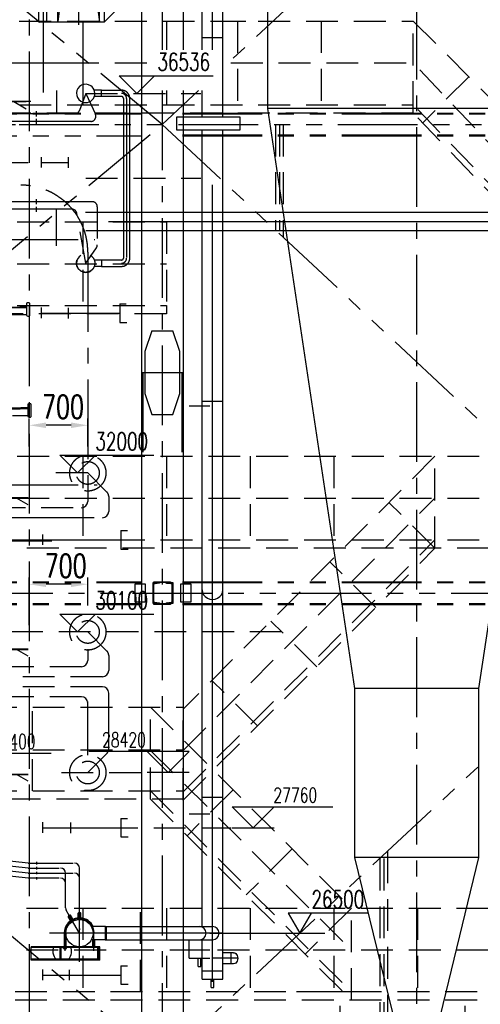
# Model space of a CAD drawing. Header units: millimetres. Extents: x -21 to 67273, y 14 to 95134.
# Tile 24 of 55: x 19249 to 24756, y 62672 to 74439. Entities that reach past the tile are written whole.
import ezdxf
from ezdxf.enums import TextEntityAlignment as Align

# ---------------------------------------------------------------- set-up
doc = ezdxf.new("R2010")
doc.units = ezdxf.units.MM
doc.header["$LTSCALE"] = 30
for name, pattern in [('CENTER', [50.8, 31.75, -6.35, 6.35, -6.35]), ('DASHED', [19.05, 12.7, -6.35]), ('PHANTOM', [63.5, 31.75, -6.35, 6.35, -6.35, 6.35, -6.35])]:
    doc.linetypes.add(name, pattern=pattern)
doc.layers.get('Defpoints').update_dxf_attribs({"color": 5})
for name, color, linetype in [('双点画线', 6, 'PHANTOM'), ('文本', 21, 'Continuous'), ('标注', 3, 'Continuous'), ('点画线', 2, 'CENTER'), ('细实线', 4, 'Continuous'), ('虚线', 1, 'DASHED')]:
    doc.layers.add(name, color=color, linetype=linetype)
doc.styles.get("Standard").update_dxf_attribs({"font": 'romans.shx', "width": 0.7, "bigfont": 'hzdx.shx'})
doc.dimstyles.new('STANDARD$0', dxfattribs={"dimscale": 25, "dimtxt": 3.5, "dimasz": 2.5, "dimexe": 1, "dimexo": 0, "dimgap": 1, "dimtad": 1, "dimdec": 0, "dimdsep": 46, "dimtxsty": 'Standard', "dimcen": 2.5, "dimclrd": 256, "dimclre": 256, "dimclrt": 256, "dimadec": 0, "dimazin": 0, "dimtfac": 10, "dimtdec": 0, "dimtmove": 0, "dimatfit": 3, "dimfxl": 1, "dimtolj": 1, "dimtzin": 0, "dimarcsym": 0})

# ---------------------------------------------------------------- blocks, each defined once
blk = doc.blocks.new('A$C1EAA1C91')
at = {"layer": '细实线'}
for p, q in [((0, 5), (24, 5)), ((5, 0), (0, 5)), ((5, 0), (10, 5)), ((0, 0), (10, 0))]:
    blk.add_line(p, q, dxfattribs=at)
blk = doc.blocks.new('bg')
at = {"layer": '标注'}
for p, q in [((-212, 212), (911, 212)), ((0, 0), (-212, 212)), ((0, 0), (212, 212))]:
    blk.add_line(p, q, dxfattribs=at)
blk = doc.blocks.new('*D58')
at = {"layer": 'Defpoints'}
for p in [(19364, 69592), (19364, 69340), (20064, 69340)]:
    blk.add_point(p, dxfattribs=at)
at = {"layer": '标注'}
for p, q in [((19364, 69340), (19364, 69672)), ((20064, 69340), (20064, 69672)), ((19864, 69592), (19564, 69592))]:
    blk.add_line(p, q, dxfattribs=at)
for points in [[(19564, 69625), (19564, 69559), (19364, 69592)], [(19864, 69625), (19864, 69559), (20064, 69592)]]:
    blk.add_solid(points, dxfattribs=at)
at = {"layer": '标注', "insert": (19767, 69812), "char_height": 280, "attachment_point": 5}
blk.add_mtext('700', dxfattribs=at)
blk = doc.blocks.new('*D60')
at = {"layer": 'Defpoints'}
for p in [(19364, 67692), (20064, 67440), (19364, 67204)]:
    blk.add_point(p, dxfattribs=at)
at = {"layer": '标注'}
for p, q in [((19364, 67204), (19364, 67772)), ((19864, 67692), (19564, 67692)), ((20064, 67440), (20064, 67772))]:
    blk.add_line(p, q, dxfattribs=at)
for points in [[(19564, 67725), (19564, 67659), (19364, 67692)], [(19864, 67725), (19864, 67659), (20064, 67692)]]:
    blk.add_solid(points, dxfattribs=at)
at = {"layer": '标注', "insert": (19799, 67912), "char_height": 280, "attachment_point": 5}
blk.add_mtext('700', dxfattribs=at)

msp = doc.modelspace()

# ---------------------------------------------------------------- hatches: boundary and pattern name
at = {"layer": '双点画线'}
h = msp.add_hatch(dxfattribs=at)
h.set_pattern_fill('ANSI31', color=256, scale=5, style=0)
h.set_pattern_definition([(45, (-147320.138, 157418.956), (-11.2253202, 11.2253202), [])])
h.paths.add_polyline_path([(21078.759, 67462.118), (21000.759, 67462.118), (21000.759, 67465.118), (21001.159, 67467.318), (21002.359, 67469.118), (21004.059, 67470.518), (21006.159, 67471.118), (21060.959, 67476.618), (21065.159, 67477.818), (21068.659, 67480.518), (21070.959, 67484.218), (21071.759, 67488.518), (21071.759, 67685.718), (21070.959, 67690.018), (21068.659, 67693.718), (21065.159, 67696.418), (21060.959, 67697.618), (21006.159, 67703.118), (21004.059, 67703.718), (21002.259, 67705.118), (21001.159, 67706.918), (21000.759, 67709.118), (21000.759, 67712.118), (21078.759, 67712.118)])
h.paths.add_polyline_path([(20843.761, 67712.118), (20921.761, 67712.118), (20921.761, 67709.098), (20921.361, 67706.945), (20920.212, 67705.074), (20918.466, 67703.743), (20916.359, 67703.128), (20861.573, 67697.649), (20857.356, 67696.422), (20853.864, 67693.761), (20851.563, 67690.021), (20850.761, 67685.703), (20850.761, 67488.523), (20851.566, 67484.206), (20853.87, 67480.468), (20857.365, 67477.809), (20861.57, 67476.587), (20916.359, 67471.108), (20918.461, 67470.496), (20920.208, 67469.166), (20921.359, 67467.297), (20921.761, 67465.138), (20921.761, 67462.118), (20843.761, 67462.118)])
h.paths.add_polyline_path([(20853.761, 67722.118), (21053.761, 67722.118), (21053.761, 67712.118), (20853.761, 67712.118)])
h.paths.add_polyline_path([(20853.761, 67462.118), (21053.761, 67462.118), (21053.761, 67452.118), (20853.761, 67452.118)])

# ---------------------------------------------------------------- linework, layer by layer
for p, q in [((20703.76, 81432.118), (20703.76, 36882.118)), ((21203.76, 81432.118), (21203.76, 74078.444)), ((19474.293, 78371.118), (19474.293, 74415.118)), ((19568.293, 78219.118), (19568.293, 74415.118)), ((19703.293, 74415.118), (19703.293, 78219.118)), ((20263.293, 74415.118), (20263.293, 78219.118)), ((20263.293, 74415.118), (21461.293, 75605.118)), ((22211.76, 75586.118), (22211.76, 73378.118)), ((21431.26, 74078.444), (21431.26, 74722.118)), ((21676.26, 73277.993), (21676.26, 74722.118)), ((19474.293, 74415.118), (19703.293, 74415.118)), ((19543.293, 74415.118), (19703.293, 74415.118)), ((19703.293, 74415.118), (20203.293, 74415.118)), ((20203.293, 74415.118), (20263.293, 74415.118)), ((21676.26, 74222.118), (21431.26, 74222.118)), ((21203.76, 73592.795), (21203.76, 36882.118)), ((21431.26, 73277.993), (21431.26, 73592.795)), ((25775.76, 73378.118), (22211.76, 73378.118)), ((22211.76, 73378.118), (23251.76, 66448.118)), ((25775.76, 73378.118), (24735.76, 66448.118)), ((21431.26, 63601.618), (21431.26, 73117.993)), ((21676.26, 62972.118), (21676.26, 73117.993)), ((10978.76, 72732.118), (19348.76, 72732.118)), ((19511.26, 72671.847), (19511.26, 72797.847)), ((19511.26, 72732.118), (19831.26, 72732.118)), ((19511.26, 72732.118), (19536.76, 72732.118)), ((19831.26, 72669.118), (19831.26, 72795.118)), ((19511.26, 70871.847), (19511.26, 70997.847)), ((19831.26, 70869.118), (19831.26, 70995.118)), ((20444.76, 71043.124), (20444.76, 70822.118)), ((20444.76, 71043.124), (20521.76, 71043.124)), ((19511.26, 70932.118), (19831.26, 70932.118)), ((19511.26, 70932.118), (20185.851, 70932.118)), ((19536.76, 70932.118), (20444.76, 70932.118)), ((19729.921, 70932.118), (20086.02, 70932.118)), ((20444.76, 70822.118), (20530.315, 70822.118)), ((21521.26, 69822.118), (21276.26, 69822.118)), ((21676.26, 69876.713), (21431.26, 69876.713)), ((19348.76, 68641.118), (19210.196, 68721.118)), ((20063.76, 68815.618), (20063.76, 68682.118)), ((20313.76, 68741.052), (20313.76, 68562.118)), ((19888.76, 68487.118), (11198.76, 68487.118)), ((19526.26, 68161.847), (19526.26, 68287.847)), ((20459.76, 68333.124), (20536.76, 68333.124)), ((20459.76, 68333.124), (20459.76, 68112.118)), ((10978.76, 68222.118), (19348.76, 68222.118)), ((19526.26, 68222.118), (19846.26, 68222.118)), ((19526.26, 68222.118), (19551.76, 68222.118)), ((19551.76, 68222.118), (20459.76, 68222.118)), ((19744.921, 68222.118), (20101.02, 68222.118)), ((20459.76, 68112.118), (20545.315, 68112.118)), ((19348.76, 66833.56), (19210.196, 66913.56)), ((20063.76, 66915.618), (20063.76, 66782.118)), ((20313.76, 66841.052), (20313.76, 66662.118)), ((20313.76, 65702.444), (20313.76, 66392.118)), ((24735.76, 66448.118), (23251.76, 66448.118)), ((23251.76, 66448.118), (23251.76, 64428.118)), ((24735.76, 66448.118), (24735.76, 64428.118)), ((20063.76, 65648.618), (20063.76, 66290.188)), ((19348.76, 65337.979), (19210.196, 65417.979)), ((21676.26, 65143.249), (21431.26, 65143.249)), ((19526.26, 64721.847), (19526.26, 64847.847)), ((19861.26, 64719.118), (19861.26, 64845.118)), ((20459.76, 64893.124), (20536.76, 64893.124)), ((20459.76, 64893.124), (20459.76, 64672.118)), ((21521.26, 64943.249), (21276.26, 64943.249)), ((19526.26, 64782.118), (19846.26, 64782.118)), ((19526.26, 64782.118), (19551.76, 64782.118)), ((19551.76, 64782.118), (20459.76, 64782.118)), ((19759.921, 64782.118), (20116.02, 64782.118)), ((20459.76, 64672.118), (20545.315, 64672.118)), ((23251.76, 64428.118), (23743.76, 62408.118)), ((24735.76, 64428.118), (23251.76, 64428.118)), ((24735.76, 64428.118), (24243.76, 62408.118)), ((19963.76, 63577.696), (19963.76, 63562.391)), ((20276.26, 63601.618), (20105.485, 63601.618)), ((20276.26, 63601.618), (20286.26, 63595.618)), ((20276.26, 63442.618), (20276.26, 63601.618)), ((20286.26, 63452.618), (20286.26, 63595.618)), ((20286.26, 63522.118), (20286.26, 63595.618)), ((19781.26, 63522.118), (19781.26, 63349.618)), ((19801.26, 63522.118), (19801.26, 63349.618)), ((20276.26, 63442.618), (20105.485, 63442.618)), ((20124.26, 63359.618), (20124.26, 63442.618)), ((20148.26, 63359.618), (20148.26, 63442.618)), ((20276.26, 63442.618), (20286.26, 63452.618)), ((21276.26, 63222.118), (21276.26, 63442.618)), ((21431.26, 62972.118), (21431.26, 63442.618)), ((19386.76, 63199.618), (19386.76, 63359.618)), ((20206.76, 63359.618), (19386.76, 63359.618)), ((19860.468, 63349.618), (19650.349, 63349.618)), ((19731.76, 63209.618), (19731.76, 63349.618)), ((19743.76, 63209.618), (19743.76, 63349.618)), ((19774.938, 63340.018), (19774.938, 63349.618)), ((19774.938, 63340.018), (19807.582, 63340.018)), ((19781.26, 63340.018), (19781.26, 63330.177)), ((19801.26, 63330.177), (19781.26, 63330.177)), ((19801.26, 63340.018), (19801.26, 63330.177)), ((19807.582, 63340.018), (19807.582, 63349.618)), ((20206.76, 63199.618), (20206.76, 63359.618)), ((20206.76, 63199.618), (19386.76, 63199.618)), ((19832.432, 63209.618), (19678.385, 63209.618)), ((19526.26, 62961.847), (19526.26, 63087.847)), ((19846.26, 62959.118), (19846.26, 63085.118)), ((20459.76, 63133.124), (20536.76, 63133.124)), ((20459.76, 63133.124), (20459.76, 62912.118)), ((19526.26, 63022.118), (19846.26, 63022.118)), ((19551.76, 63022.118), (20459.76, 63022.118)), ((19744.921, 63022.118), (20101.02, 63022.118)), ((20459.76, 62912.118), (20545.315, 62912.118))]:
    msp.add_line(p, q)
at = {"ltscale": 50}
for p, q in [((20008.26, 73653.118), (20008.26, 74415.118)), ((20037.71, 72138.618), (33153.76, 72138.618)), ((20038.112, 71919.618), (33153.76, 71919.618))]:
    msp.add_line(p, q, dxfattribs=at)
at = {"ltscale": 25}
for p, q in [((20227.612, 73596.117), (20140.807, 73596.117)), ((20227.612, 73596.117), (20467.612, 73596.117)), ((20227.612, 73520.117), (20227.612, 73596.117)), ((19107.76, 73465.618), (19327.76, 73465.618)), ((19107.76, 73461.618), (19327.76, 73461.618)), ((19177.76, 73461.618), (19327.76, 73375.015)), ((20467.612, 73520.117), (20140.807, 73520.117)), ((20489.612, 73498.117), (20489.612, 71589.117)), ((20565.612, 71572.596), (20565.612, 73498.117)), ((19448.76, 73313.618), (11228.76, 73313.618)), ((19448.76, 73283.746), (19448.76, 73344.314)), ((19907.109, 73313.618), (19448.76, 73313.618)), ((19448.76, 73223.618), (11228.76, 73223.618)), ((19448.76, 73193.334), (19448.76, 73253.902)), ((20099.911, 73223.618), (19448.76, 73223.618)), ((19448.76, 72263.618), (16766.091, 72263.618)), ((19448.76, 72233.746), (19448.76, 72294.314)), ((19448.76, 72233.746), (19448.76, 72294.314)), ((20117.218, 72263.618), (19448.76, 72263.618)), ((19448.76, 72173.618), (16766.091, 72173.618)), ((19448.76, 72143.334), (19448.76, 72203.902)), ((19448.76, 72143.334), (19448.76, 72203.902)), ((19518.76, 72173.618), (19448.76, 72173.618)), ((19874.123, 72173.618), (19448.76, 72173.618)), ((20467.612, 71567.117), (20140.807, 71567.117)), ((20227.612, 71567.117), (20227.612, 71491.117)), ((20227.612, 71491.117), (20140.807, 71491.117)), ((20227.612, 71491.117), (20467.612, 71491.117)), ((19329.76, 71001.377), (19088.76, 71001.377)), ((19329.76, 70996.377), (19088.76, 70996.377)), ((19329.76, 71006.377), (19249.76, 71006.377)), ((19249.76, 71006.377), (19249.76, 71001.377)), ((19329.76, 71049.907), (19329.76, 70902.153)), ((19367.76, 71053.286), (19367.76, 70898.774)), ((19149.76, 70916.377), (19329.76, 70916.377)), ((19253.76, 69784.608), (19081.26, 69784.608)), ((19344.76, 69794.608), (19103.76, 69794.608)), ((19344.76, 69789.608), (19103.76, 69789.608)), ((19253.76, 69789.608), (19253.76, 69784.608)), ((19264.76, 69799.608), (19264.76, 69794.608)), ((19344.76, 69799.608), (19264.76, 69799.608)), ((19344.76, 69843.139), (19344.76, 69695.385)), ((19382.76, 69846.517), (19382.76, 69692.006)), ((19164.76, 69709.608), (19344.76, 69709.608)), ((19348.76, 64360.109), (15317.488, 64783.813)), ((19348.76, 64299.779), (15317.488, 64723.483)), ((19348.76, 64239.448), (15257.488, 64669.458)), ((19348.76, 64179.118), (15257.488, 64609.128)), ((19448.76, 64373.86), (19448.76, 64344.376)), ((19348.76, 64360.109), (19888.76, 64360.109)), ((19348.76, 64299.779), (19722.51, 64299.779)), ((19448.76, 64313.86), (19448.76, 64284.376)), ((19448.76, 64255.705), (19448.76, 64226.221)), ((19963.76, 63684.618), (19963.76, 64300.109)), ((19348.76, 64239.448), (19888.76, 64239.448)), ((19722.51, 64179.118), (19348.76, 64179.118)), ((19448.76, 64192.153), (19448.76, 64162.669)), ((19797.51, 63826.148), (19797.51, 64239.779)), ((19842.51, 63732.129), (19805.549, 63796.148)), ((19963.76, 63522.118), (19842.51, 63732.129)), ((19963.76, 63522.118), (19842.51, 63732.129)), ((19963.76, 63522.118), (19963.76, 63522.118))]:
    msp.add_line(p, q, dxfattribs=at)
at = {"ltscale": 10}
for p, q in [((19858.367, 63736.665), (19830.654, 63720.665)), ((19832.118, 63726.129), (19830.654, 63720.665)), ((19869.049, 63654.163), (19830.654, 63720.665)), ((19852.902, 63738.129), (19832.118, 63726.129)), ((19858.367, 63736.665), (19852.902, 63738.129)), ((19896.761, 63670.163), (19858.367, 63736.665)), ((19947.76, 63760.618), (19951.76, 63764.618)), ((19979.76, 63760.618), (19975.76, 63764.618)), ((20286.26, 63442.618), (20286.26, 63601.618)), ((20286.26, 63442.618), (20286.26, 63601.618)), ((21276.26, 63322.118), (21521.26, 63322.118)), ((21276.26, 63222.118), (21521.26, 63222.118)), ((21382.76, 63122.118), (21382.76, 63222.118)), ((21414.76, 63122.118), (21414.76, 63222.118)), ((21806.26, 63288.618), (21676.26, 63288.618)), ((21776.26, 63155.618), (21776.26, 63288.618)), ((21382.76, 63122.118), (21414.76, 63122.118)), ((21431.26, 63072.118), (21676.26, 63072.118)), ((21806.26, 63155.618), (21676.26, 63155.618)), ((21431.26, 62972.118), (21676.26, 62972.118)), ((21537.76, 62872.118), (21537.76, 62972.118)), ((21569.76, 62872.118), (21569.76, 62972.118)), ((21537.76, 62872.118), (21569.76, 62872.118))]:
    msp.add_line(p, q, dxfattribs=at)
at = {"ltscale": 2}
for p, q in [((19979.76, 63760.618), (19947.76, 63760.618)), ((19947.76, 63683.828), (19947.76, 63760.618)), ((19975.76, 63764.618), (19951.76, 63764.618)), ((19979.76, 63683.828), (19979.76, 63760.618))]:
    msp.add_line(p, q, dxfattribs=at)
msp.add_lwpolyline([(21879.26, 73117.993), (21128.76, 73117.993), (21128.76, 73277.993), (21879.26, 73277.993)], close=True)
at = {"ltscale": 20}
for points in [[(19107.76, 68727.118), (19348.76, 68727.118)], [(19107.76, 68721.118), (19348.76, 68721.118)], [(19107.76, 66919.56), (19348.76, 66919.56)], [(19107.76, 66913.56), (19348.76, 66913.56)], [(19107.76, 65423.979), (19348.76, 65423.979)], [(19107.76, 65417.979), (19348.76, 65417.979)]]:
    msp.add_lwpolyline(points, dxfattribs=at)
at = {"ltscale": 10}
for points in [[(20271.26, 63601.618), (21398.76, 63601.618)], [(20286.26, 63601.618), (21553.76, 63601.618)], [(20271.26, 63442.618), (21398.76, 63442.618)], [(20286.26, 63442.618), (21553.76, 63442.618)]]:
    msp.add_lwpolyline(points, dxfattribs=at)
msp.add_circle((19963.76, 63522.118), 162.5, dxfattribs=at)
at = {"ltscale": 25}
for centre, radius, start, end in [((20038.112, 73558.117), 109.5, 56.9966889, 236.9966889), ((20038.112, 73558.117), 109.5, 236.9966889, 56.9966889), ((20038.112, 71529.117), 109.5, 123.0033111, 303.0033111), ((19737.51, 64239.779), 60, 0, 90), ((19903.76, 64300.109), 60, 0, 90), ((19737.51, 64119.118), 60, 0, 90), ((19903.76, 64179.448), 60, 0, 90), ((19857.51, 63826.148), 60, 180, 210)]:
    msp.add_arc(centre, radius, start, end, dxfattribs=at)
for centre, radius, start, end in [((19988.76, 68682.118), 75, 270, 0), ((20238.76, 68562.118), 75, 270, 0), ((19988.76, 66782.118), 75, 270, 0), ((20238.76, 66662.118), 75, 270, 0), ((20238.76, 66392.118), 75, 0, 90), ((19988.76, 66272.118), 75, 0, 90), ((19963.76, 63522.118), 182.5, 95.0296489, 180), ((19963.76, 63522.118), 182.5, 25.8245253, 84.9703511)]:
    msp.add_arc(centre, radius, start, end)
at = {"ltscale": 10}
for centre in [(21398.76, 63522.118), (21553.76, 63522.118)]:
    msp.add_arc(centre, 79.5, 270, 90, dxfattribs=at)
msp.add_ellipse((21553.76, 67625.094), major_axis=(-122.5, 0), ratio=0.939692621, start_param=0, end_param=3.141592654)
at = {"ltscale": 10, "extrusion": (0, 0, -1)}
msp.add_ellipse((21806.26, 63222.118), major_axis=(0, 66.5), ratio=0.751879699, start_param=0, end_param=3.141592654, dxfattribs=at)
at = {"layer": '双点画线'}
for p, q in [((20953.76, 73187.118), (14213.76, 78787.118)), ((26953.76, 78787.118), (21772.945, 73951.691)), ((21388.414, 73592.795), (20953.76, 73187.118)), ((14453.76, 73322.118), (20713.76, 73322.118)), ((14453.76, 73312.118), (20713.76, 73312.118)), ((21193.76, 73322.118), (26713.76, 73322.118)), ((21193.76, 73312.118), (26713.76, 73312.118)), ((7813.76, 73187.118), (33153.76, 73187.118)), ((14213.76, 67587.118), (20953.76, 73187.118)), ((20953.76, 73187.118), (26953.76, 67587.118)), ((14453.76, 73052.118), (20713.76, 73052.118)), ((21193.76, 73062.118), (26713.76, 73062.118)), ((21193.76, 73052.118), (26713.76, 73052.118)), ((20828.76, 70722.118), (20743.76, 70472.118)), ((20828.76, 70722.118), (21078.76, 70722.118)), ((21163.76, 70472.118), (21078.76, 70722.118)), ((20743.76, 70472.118), (20743.76, 69972.118)), ((21163.76, 69972.118), (21163.76, 70472.118)), ((20703.76, 70222.118), (21203.76, 70222.118)), ((20721.76, 70222.118), (20721.76, 69222.118)), ((21185.76, 70222.118), (21185.76, 69222.118)), ((20743.76, 69972.118), (20828.76, 69722.118)), ((21078.76, 69722.118), (21163.76, 69972.118)), ((20828.76, 69722.118), (21078.76, 69722.118)), ((14453.76, 67722.118), (20713.76, 67722.118)), ((14453.76, 67712.118), (20713.76, 67712.118)), ((21193.76, 67722.118), (26713.76, 67722.118)), ((21193.76, 67712.118), (26713.76, 67712.118)), ((9166.734, 67587.118), (33153.76, 67587.118)), ((20953.76, 61987.118), (14213.76, 67587.118)), ((26953.76, 67587.118), (20953.76, 61987.118)), ((14453.76, 67462.118), (20713.76, 67462.118)), ((14453.76, 67452.118), (20713.76, 67452.118)), ((21193.76, 67462.118), (26713.76, 67462.118)), ((21193.76, 67452.118), (26713.76, 67452.118))]:
    msp.add_line(p, q, dxfattribs=at)
for points in [[(20628.76, 67697.118), (20748.76, 67697.118), (20748.76, 67477.118), (20628.76, 67477.118)], [(20843.761, 67712.118), (20921.761, 67712.118), (20921.761, 67709.098), (20921.361, 67706.945), (20920.212, 67705.074), (20918.466, 67703.743), (20916.359, 67703.128), (20861.573, 67697.649), (20857.356, 67696.422), (20853.864, 67693.761), (20851.563, 67690.021), (20850.761, 67685.703), (20850.761, 67488.523), (20851.566, 67484.206), (20853.87, 67480.468), (20857.365, 67477.809), (20861.57, 67476.587), (20916.359, 67471.108), (20918.461, 67470.496), (20920.208, 67469.166), (20921.359, 67467.297), (20921.761, 67465.138), (20921.761, 67462.118), (20843.761, 67462.118)], [(20853.761, 67722.118), (21053.761, 67722.118), (21053.761, 67712.118), (20853.761, 67712.118)], [(21078.759, 67462.118), (21000.759, 67462.118), (21000.759, 67465.118), (21001.159, 67467.318), (21002.359, 67469.118), (21004.059, 67470.518), (21006.159, 67471.118), (21060.959, 67476.618), (21065.159, 67477.818), (21068.659, 67480.518), (21070.959, 67484.218), (21071.759, 67488.518), (21071.759, 67685.718), (21070.959, 67690.018), (21068.659, 67693.718), (21065.159, 67696.418), (21060.959, 67697.618), (21006.159, 67703.118), (21004.059, 67703.718), (21002.259, 67705.118), (21001.159, 67706.918), (21000.759, 67709.118), (21000.759, 67712.118), (21078.759, 67712.118)], [(21173.76, 67697.118), (21293.76, 67697.118), (21293.76, 67477.118), (21173.76, 67477.118)], [(20853.761, 67462.118), (21053.761, 67462.118), (21053.761, 67452.118), (20853.761, 67452.118)]]:
    msp.add_lwpolyline(points, close=True, dxfattribs=at)
at = {"layer": '文本'}
for p, q in [((19703.293, 78219.118), (20203.293, 74415.118)), ((20203.293, 78219.118), (19703.293, 74415.118))]:
    msp.add_line(p, q, dxfattribs=at)
at = {"layer": '标注'}
for p, q in [((20203.293, 74415.118), (20203.293, 78219.118)), ((21521.26, 63522.118), (22898.76, 63522.118))]:
    msp.add_line(p, q, dxfattribs=at)
at = {"layer": '标注', "ltscale": 25}
for points in [[(19367.76, 71053.286, 0.089988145), (19357.22, 71055.199), (19346.774, 71055.199, 0.15190952), (19329.76, 71049.907)], [(19329.76, 70902.153, 0.15190952), (19346.774, 70896.862), (19357.22, 70896.862, 0.089988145), (19367.76, 70898.774, 0.089988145)], [(19382.76, 69846.517, 0.089988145), (19372.22, 69848.43), (19361.774, 69848.43, 0.15190952), (19344.76, 69843.139)], [(19344.76, 69695.385, 0.15190952), (19361.774, 69690.093), (19372.22, 69690.093, 0.089988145), (19382.76, 69692.006, 0.089988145)]]:
    msp.add_lwpolyline(points, format="xyb", dxfattribs=at)
at = {"layer": '标注'}
msp.add_lwpolyline([(23420.196, 63762.118), (22460.196, 63762.118), (22598.76, 63522.118), (22737.324, 63762.118)], dxfattribs=at)
at = {"layer": '标注', "ltscale": 2}
for points in [[(19652.251, 63359.618), (19647.41, 63335.083), (19638.588, 63278.121), (19666.079, 63227.848), (19684.888, 63199.618)], [(19858.566, 63359.618), (19863.407, 63335.083), (19872.23, 63278.121), (19844.739, 63227.848), (19825.929, 63199.618)]]:
    msp.add_open_spline(points, degree=3, knots=[13.989739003, 13.989739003, 13.989739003, 13.989739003, 86.611786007, 183.965216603, 183.965216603, 183.965216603, 183.965216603], dxfattribs=at)
at = {"layer": '点画线'}
for p, q in [((23993.76, 83822.118), (23993.76, 36122.118)), ((20953.76, 82332.118), (20953.76, 74078.444)), ((19363.76, 78632.618), (19363.76, 48106.118)), ((19953.293, 78378.28), (19953.293, 74257.298)), ((11377.778, 73922.118), (20146.509, 73922.118)), ((20953.76, 73592.795), (20953.76, 36222.118)), ((10628.351, 73187.118), (20146.509, 73187.118)), ((19836.76, 72795.118), (19836.76, 72795.118)), ((11377.778, 71812.118), (20146.509, 71812.118)), ((20063.76, 71662.118), (20063.76, 68682.118)), ((19836.76, 70995.118), (19836.76, 70995.118)), ((11377.778, 68882.118), (20175.974, 68882.118)), ((19851.76, 63087.847), (19851.76, 63087.847))]:
    msp.add_line(p, q, dxfattribs=at)
at = {"layer": '点画线', "ltscale": 50}
for p, q in [((19533.11, 73567.618), (19533.11, 77358.118)), ((20311.71, 72029.118), (33750.76, 72029.118))]:
    msp.add_line(p, q, dxfattribs=at)
at = {"layer": '点画线', "ltscale": 10}
for p, q in [((21553.76, 74078.444), (21553.76, 76853.643)), ((21553.76, 62942.118), (21553.76, 73592.795)), ((19963.76, 63179.618), (19963.76, 63864.618)), ((21521.26, 63522.118), (19606.26, 63522.118)), ((21676.26, 63522.118), (19606.26, 63522.118)), ((21856.26, 63222.118), (21553.76, 63222.118))]:
    msp.add_line(p, q, dxfattribs=at)
at = {"layer": '点画线', "ltscale": 25}
for p, q in [((19688.112, 73593.317), (19688.112, 73321.617)), ((19077.334, 73463.618), (19383.529, 73463.618)), ((20527.612, 73498.117), (20527.612, 71595.786)), ((19688.76, 71735.618), (19688.76, 72172.118)), ((10801.497, 68212.684), (19634.358, 68212.684))]:
    msp.add_line(p, q, dxfattribs=at)
at = {"layer": '点画线', "ltscale": 2}
for p, q in [((19963.76, 63213.867), (19963.76, 63900.619)), ((19963.76, 63522.118), (19842.51, 63732.129)), ((19827.26, 63522.118), (19735.317, 63522.118)), ((19791.26, 63311.858), (19791.26, 63522.118)), ((20136.26, 63311.858), (20136.26, 63522.118))]:
    msp.add_line(p, q, dxfattribs=at)
at = {"layer": '点画线'}
msp.add_arc((19263.76, 71662.118), 800, 0, 90, dxfattribs=at)
at = {"layer": '点画线', "ltscale": 10}
msp.add_arc((19963.76, 63522.118), 174.5, 0, 180, dxfattribs=at)
at = {"layer": '细实线'}
for p, q in [((20003.76, 74422.118), (20003.76, 73422.118)), ((20953.76, 70421.779), (20953.76, 70421.779)), ((20953.76, 70038.095), (20953.76, 70038.095))]:
    msp.add_line(p, q, dxfattribs=at)
at = {"layer": '虚线'}
for p, q in [((7813.76, 74422.118), (23953.76, 74422.118)), ((20003.76, 74422.118), (20003.76, 73422.118)), ((21003.76, 74422.118), (21003.76, 74078.444)), ((21853.76, 74422.118), (21853.76, 73422.118)), ((21853.76, 74422.118), (21953.76, 74422.118)), ((22853.76, 74422.118), (22853.76, 73422.118)), ((23953.76, 74422.118), (26753.76, 71622.118)), ((23953.76, 73322.118), (23953.76, 74422.118)), ((7813.76, 73922.118), (20800.913, 73922.118)), ((21772.945, 73922.118), (23953.76, 73922.118)), ((26653.76, 71072.118), (23953.76, 73922.118)), ((24618.226, 73757.652), (24068.226, 73207.652)), ((20038.112, 73558.117), (19963.491, 73353.097)), ((20038.112, 73558.117), (20154.289, 73308.975)), ((20038.112, 73558.117), (21412.991, 73558.117)), ((21003.76, 73592.795), (21003.76, 73422.118)), ((7813.76, 73422.118), (23953.76, 73422.118)), ((23953.76, 73322.118), (7813.76, 73322.118)), ((26653.76, 70622.118), (23953.76, 73421.113)), ((26653.76, 70522.118), (23953.76, 73322.118)), ((26653.76, 70522.118), (23953.76, 73322.118)), ((22306.76, 73187.118), (22306.76, 71924.318)), ((22353.76, 73187.118), (22353.76, 71924.318)), ((22400.76, 73187.118), (22400.76, 71836.584)), ((20038.112, 72543.617), (21412.991, 72543.617)), ((20177.218, 72203.618), (20177.218, 71746.699)), ((9503.76, 72022.118), (21003.76, 72022.118)), ((20038.112, 71529.117), (19933.212, 72124.037)), ((20003.76, 72022.118), (20003.76, 71022.118)), ((21003.76, 72022.118), (21003.76, 71022.118)), ((20038.112, 71529.117), (20166.367, 71712.285)), ((9503.76, 71522.118), (21003.76, 71522.118)), ((9503.76, 71022.118), (21003.76, 71022.118)), ((21003.76, 71022.118), (21003.76, 70922.118)), ((21003.76, 70922.118), (6013.76, 70922.118)), ((9503.76, 69222.118), (26003.76, 69222.118)), ((20003.76, 69222.118), (20003.76, 68222.118)), ((21003.76, 69222.118), (21003.76, 68222.118)), ((24213.76, 69222.118), (21203.76, 66198.892)), ((22003.76, 69222.118), (22003.76, 68222.118)), ((23003.76, 69222.118), (23003.76, 68222.118)), ((24213.76, 68122.118), (24213.76, 69222.118)), ((20063.76, 69022.118), (19680.448, 69022.118)), ((20063.76, 69022.118), (20291.793, 68794.085)), ((9503.76, 68722.118), (26003.76, 68722.118)), ((21203.76, 65704.733), (24213.76, 68722.118)), ((19888.76, 68607.118), (11138.76, 68607.118)), ((24213.76, 68122.118), (23663.765, 68669.706)), ((20138.76, 68487.118), (11198.76, 68487.118)), ((9503.76, 68222.118), (26003.76, 68222.118)), ((21203.76, 65212.118), (24213.76, 68222.118)), ((26003.76, 68122.118), (6503.76, 68122.118)), ((21203.76, 65112.118), (24213.76, 68122.118)), ((23508.205, 67413.463), (22958.21, 67961.051)), ((22802.65, 66704.807), (22252.655, 67252.396)), ((22382.828, 67122.118), (5389.93, 67122.118)), ((20063.76, 67122.118), (20291.793, 66894.085)), ((19988.76, 66707.118), (11138.76, 66707.118)), ((20238.76, 66587.118), (11198.76, 66587.118)), ((22097.095, 65996.152), (21547.1, 66543.741)), ((20238.76, 66467.118), (11198.76, 66467.118)), ((19988.76, 66347.118), (11138.76, 66347.118)), ((7403.76, 66222.118), (21203.76, 66222.118)), ((19403.76, 65222.118), (19403.76, 66222.118)), ((20813.76, 65122.118), (20813.76, 66222.118)), ((20813.76, 66222.118), (23213.76, 63822.118)), ((21203.76, 65112.118), (21203.76, 66212.118)), ((7403.76, 65714.267), (21203.76, 65714.267)), ((20063.76, 65442.118), (20291.793, 65670.151)), ((20813.76, 65705.716), (23213.76, 63322.118)), ((19747.26, 65442.118), (20889.016, 65442.118)), ((7403.76, 65222.118), (21203.76, 65222.118)), ((20813.76, 65222.118), (23213.76, 62822.118)), ((21799.547, 65236.331), (21249.547, 64686.331)), ((21213.76, 65122.118), (7403.76, 65122.118)), ((20813.76, 65122.118), (23213.76, 62722.118)), ((20280.831, 64782.118), (21778.841, 64782.118)), ((22506.653, 64529.225), (21956.653, 63979.225)), ((23647.76, 64501.518), (23647.76, 61987.118)), ((23553.76, 64413.784), (23553.76, 61987.118)), ((23600.76, 64413.784), (23600.76, 61987.118)), ((9613.762, 63822.118), (27003.76, 63822.118)), ((20003.76, 63822.118), (20003.76, 62822.118)), ((20693.76, 62822.118), (20693.76, 63822.118)), ((21003.76, 63822.118), (21003.76, 62822.118)), ((22003.76, 63822.118), (22003.76, 62822.118)), ((23213.76, 63822.118), (22663.76, 63272.118)), ((23003.76, 63822.118), (23003.76, 62822.118)), ((23213.76, 62722.118), (23213.76, 63822.118)), ((24003.76, 63822.118), (24003.76, 62822.118)), ((9613.762, 63322.118), (27003.76, 63322.118)), ((27003.76, 62822.118), (9613.762, 62822.118)), ((27003.76, 62722.118), (9613.762, 62722.118)), ((22845.745, 62822.118), (22558.502, 62822.118)), ((23213.76, 62822.118), (22845.745, 62822.118)), ((23081.443, 61702.118), (23081.443, 62722.118)), ((24573.76, 61702.118), (24573.76, 62822.118))]:
    msp.add_line(p, q, dxfattribs=at)
at = {"layer": '虚线', "ltscale": 2}
for p, q in [((19650.349, 63349.618), (19386.76, 63349.618)), ((20206.76, 63349.618), (19860.468, 63349.618)), ((20183.76, 63209.618), (20183.76, 63349.618)), ((20195.76, 63209.618), (20195.76, 63349.618)), ((19678.385, 63209.618), (19386.76, 63209.618)), ((20206.76, 63209.618), (19832.432, 63209.618))]:
    msp.add_line(p, q, dxfattribs=at)
at = {"layer": '虚线'}
for centre, radius in [((20038.112, 71529.117), 109.5), ((20063.76, 69022.118), 216.5), ((20063.76, 69022.118), 136.5), ((20063.76, 67122.118), 216.5), ((20063.76, 67122.118), 136.5), ((20063.76, 65442.118), 216.5), ((20063.76, 65442.118), 136.5)]:
    msp.add_circle(centre, radius, dxfattribs=at)
at = {"layer": '虚线', "ltscale": 25}
for centre, radius, start, end in [((20467.612, 73498.117), 98, 0, 90), ((20467.612, 73498.117), 60, 0, 90), ((20467.612, 73498.117), 60, 0, 90), ((20467.612, 73498.117), 22, 0, 90), ((20467.612, 71589.117), 60, 270, 0), ((20467.612, 71589.117), 22, 270, 0), ((20467.612, 71589.117), 60, 270, 0), ((20467.612, 71589.117), 98, 270, 0)]:
    msp.add_arc(centre, radius, start, end, dxfattribs=at)
at = {"layer": '虚线'}
for centre, radius, start, end in [((19907.109, 73373.618), 60, 270, 340), ((20099.911, 73283.618), 60, 270, 25), ((20117.218, 72203.618), 60, 0, 90), ((19874.123, 72113.618), 60, 10, 90), ((20117.218, 71746.699), 60, 325, 0), ((20238.76, 68741.052), 75, 360, 45), ((20238.76, 66841.052), 75, 0, 45), ((20238.76, 65723.184), 75, 315, 0)]:
    msp.add_arc(centre, radius, start, end, dxfattribs=at)

# ---------------------------------------------------------------- block references
at = {"layer": '标注', "lineweight": -2}
for p in [(20650.584, 73558.117), (19941.659, 69022.118), (19941.659, 67122.118)]:
    msp.add_blockref('bg', p, dxfattribs=at)
at = {"layer": '细实线', "yscale": 50, "zscale": 50}
for p, xscale in [((18423.783, 65422.118), 50), ((21274.558, 65442.118), -50), ((21790.679, 64782.118), 50)]:
    msp.add_blockref('A$C1EAA1C91', p, dxfattribs=dict(at, xscale=xscale))

# ---------------------------------------------------------------- texts
at = {"layer": '文本', "width": 0.7}
for s, p in [('28400', (18914.487, 65725.041)), ('27760', (22281.384, 65085.041))]:
    msp.add_text(s, height=175, dxfattribs=at).set_placement(p)
msp.add_text('28420', height=175, dxfattribs=at).set_placement((20758.676, 65745.041), align=Align.RIGHT)
at = {"layer": '标注', "width": 0.7}
for s, p in [('36536', (20895.515, 73830.687)), ('32000', (20153.791, 69294.25)), ('30100', (20153.791, 67394.25))]:
    msp.add_text(s, height=210, dxfattribs=at).set_placement(p)
msp.add_text('26500', height=210, dxfattribs=at).set_placement((22737.324, 63927.118), align=Align.MIDDLE_LEFT)

# ---------------------------------------------------------------- dimensions: what is measured, and where the dimension line sits
at = {"layer": '标注'}
for base, p1, p2, picture, middle in [((19363.76, 69591.872), (20063.76, 69340.269), (19363.76, 69340.269), '*D58', (19766.514, 69591.872)), ((19363.76, 67691.872), (20063.76, 67440.269), (19363.76, 67203.664), '*D60', (19798.816, 67691.872))]:
    dim = msp.add_linear_dim(base=base, p1=p1, p2=p2, dimstyle='STANDARD$0', override={"dimscale": 80, "dimdec": 2, "dimzin": 12, "dimcen": 0, "dimclrd": 0, "dimclre": 0, "dimadec": 2, "dimazin": 3, "dimtfac": 1, "dimtdec": 2, "dimtolj": 0, "dimtzin": 8, "dimlwd": 65535, "dimlwe": 65535}, dxfattribs=at)
    dim.commit()
    dim.dimension.update_dxf_attribs({"geometry": picture, "text_midpoint": middle, "dimtype": 160})

doc.saveas('drawing.dxf')
